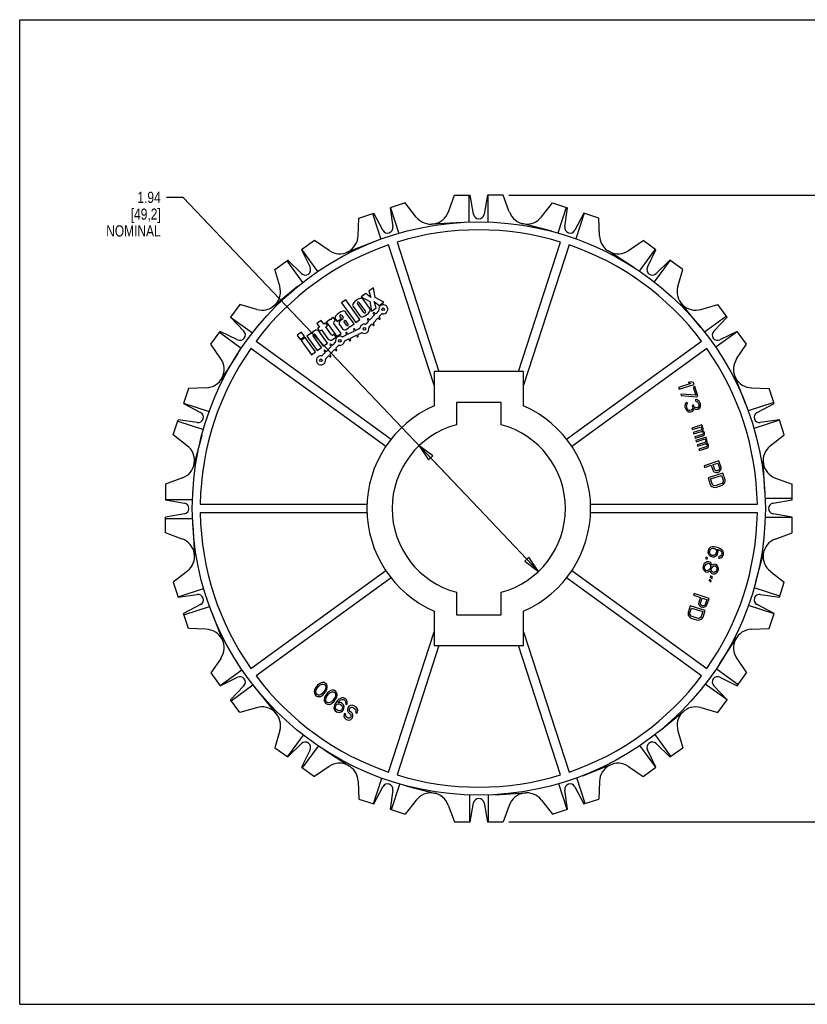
# Model space of a CAD drawing. Header units: inches. Extents: x 0 to 17, y 0 to 11.
# Tile 1 of 2: x 0 to 8.8, y 0 to 11. Entities that reach past the tile are written whole.
import ezdxf

# ---------------------------------------------------------------- set-up
doc = ezdxf.new("R2010")
doc.units = ezdxf.units.IN
doc.header["$LTSCALE"] = 0.935
doc.header["$MEASUREMENT"] = 0
doc.layers.get('0').update_dxf_attribs({"linetype": 'CONTINUOUS'})
doc.layers.add('ALL_FEATURES', color=7, linetype='CONTINUOUS')
doc.layers.add('TEXT', color=7, linetype='CONTINUOUS')
doc.styles.get("Standard").update_dxf_attribs({"font": 'txt', "width": 0.8})
doc.dimstyles.new('DIMSTYLE_1', dxfattribs={"dimtxt": 0.125, "dimasz": 0.1875, "dimexe": 0.18, "dimexo": 0.0625, "dimgap": 0.09, "dimtad": 0, "dimtih": 1, "dimtoh": 1, "dimzin": 4, "dimdsep": 46, "dimtxsty": 'STANDARD', "dimblk": 'CLOSED', "dimblk1": 'CLOSED', "dimblk2": 'CLOSED', "dimcen": 0.09, "dimadec": 0, "dimazin": 0, "dimtp": 0.01, "dimtm": 0.01, "dimtfac": 1, "dimtofl": 0, "dimtmove": 0, "dimatfit": 3, "dimldrblk": 'CLOSED', "dimfxl": 1, "dimtolj": 1, "dimtzin": 4, "dimarcsym": 0})
doc.dimstyles.new('DIMSTYLE_2', dxfattribs={"dimtxt": 0.125, "dimasz": 0.1875, "dimexe": 0.18, "dimexo": 0.0625, "dimgap": 0.09, "dimtad": 0, "dimtih": 1, "dimtoh": 1, "dimzin": 4, "dimdsep": 46, "dimtxsty": 'STANDARD', "dimblk": 'CLOSED', "dimblk1": 'CLOSED', "dimblk2": 'CLOSED', "dimcen": 0.09, "dimadec": 0, "dimazin": 0, "dimtp": 0.01, "dimtm": 0.01, "dimtfac": 1, "dimtofl": 0, "dimtmove": 0, "dimatfit": 3, "dimldrblk": 'CLOSED', "dimfxl": 1, "dimtolj": 1, "dimtzin": 4, "dimarcsym": 0})

# ---------------------------------------------------------------- blocks, each defined once
blk = doc.blocks.new('_CLOSED')
at = {"color": 0, "linetype": 'BYBLOCK'}
for p, q in [((0, 0), (-1, 0.167)), ((-1, 0.167), (-1, -0.167)), ((-1, -0.167), (0, 0)), ((-1, 0), (0, 0))]:
    blk.add_line(p, q, dxfattribs=at)
blk = doc.blocks.new('*D1')
at = {"color": 3, "linetype": 'CONTINUOUS'}
for p, q in [((1.826, 9.015), (1.639, 9.015)), ((5.131, 5.539), (1.826, 9.015)), ((4.464, 6.241), (5.131, 5.539)), ((5.798, 4.837), (5.131, 5.539))]:
    blk.add_line(p, q, dxfattribs=at)
at = {"color": 3, "linetype": 'CONTINUOUS', "xscale": 0.1875, "yscale": 0.1875, "zscale": 0.1875}
for p, rotation in [((4.464, 6.241), 133.5497837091), ((5.798, 4.837), 313.5497837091)]:
    blk.add_blockref('_CLOSED', p, dxfattribs=dict(at, rotation=rotation))
at = {"color": 3, "linetype": 'CONTINUOUS', "insert": (1.576, 9.078), "char_height": 0.125, "width": 0.7, "attachment_point": 3, "line_spacing_factor": 0.9}
blk.add_mtext('1.94{\\Ftxt.shx;\\W1.600000;\\H0.125000; } \\P[49,2]\\PNOMINAL', dxfattribs=at)
blk = doc.blocks.new('*D2')
at = {"color": 3, "linetype": 'CONTINUOUS'}
for p, q in [((5.467, 9.04), (9.868, 9.04)), ((9.743, 9.04), (9.743, 5.78)), ((9.743, 2.038), (9.743, 5.155)), ((5.467, 2.038), (9.868, 2.038))]:
    blk.add_line(p, q, dxfattribs=at)
at = {"color": 3, "linetype": 'CONTINUOUS', "xscale": 0.1875, "yscale": 0.1875, "zscale": 0.1875}
for p, rotation in [((9.743, 9.04), 90), ((9.743, 2.038), 270)]:
    blk.add_blockref('_CLOSED', p, dxfattribs=dict(at, rotation=rotation))
at = {"color": 3, "linetype": 'CONTINUOUS', "insert": (9.593, 5.717), "char_height": 0.125, "width": 0.7, "attachment_point": 2, "line_spacing_factor": 0.9}
blk.add_mtext('7.00\\P[177,9]\\PNOMINAL', dxfattribs=at)

msp = doc.modelspace()

# ---------------------------------------------------------------- linework, layer by layer
at = {"color": 7, "linetype": 'CONTINUOUS'}
for p, q in [((0, 0), (0, 11)), ((0, 11), (17, 11)), ((4.791, 8.855), (4.858, 9.04)), ((4.858, 9.04), (5.034, 9.04)), ((5.021, 9.04), (5.021, 8.739)), ((5.072, 8.827), (5.034, 9.04)), ((5.228, 9.04), (5.19, 8.827)), ((5.404, 9.04), (5.228, 9.04)), ((5.23, 9.04), (5.23, 8.739)), ((5.472, 8.852), (5.404, 9.04)), ((4.309, 8.953), (4.141, 8.898)), ((4.432, 8.795), (4.309, 8.953)), ((5.832, 8.798), (5.953, 8.953)), ((5.953, 8.953), (6.121, 8.898)), ((3.789, 8.784), (3.957, 8.839)), ((3.944, 8.835), (4.037, 8.548)), ((4.059, 8.648), (3.957, 8.839)), ((4.141, 8.898), (4.171, 8.684)), ((4.143, 8.899), (4.236, 8.613)), ((6.108, 8.903), (6.015, 8.616)), ((6.091, 8.684), (6.121, 8.898)), ((6.305, 8.839), (6.203, 8.648)), ((6.307, 8.838), (6.214, 8.552)), ((6.473, 8.784), (6.305, 8.839)), ((3.782, 8.588), (3.789, 8.784)), ((4.949, 8.736), (4.607, 8.716)), ((5.946, 8.636), (5.614, 8.723)), ((6.48, 8.584), (6.473, 8.784)), ((3.294, 8.532), (3.151, 8.428)), ((3.46, 8.42), (3.294, 8.532)), ((3.97, 8.523), (3.651, 8.399)), ((4.631, 6.916), (4.122, 8.484)), ((4.217, 8.514), (4.686, 7.069)), ((5.576, 7.069), (6.045, 8.514)), ((6.14, 8.484), (5.631, 6.916)), ((6.805, 8.422), (6.968, 8.532)), ((7.111, 8.428), (6.968, 8.532)), ((3.151, 8.428), (3.246, 8.234)), ((3.153, 8.429), (3.33, 8.186)), ((6.863, 8.232), (6.575, 8.418)), ((7.1, 8.436), (6.923, 8.192)), ((7.016, 8.234), (7.111, 8.428)), ((2.852, 8.211), (2.995, 8.314)), ((2.984, 8.307), (3.161, 8.063)), ((3.15, 8.164), (2.995, 8.314)), ((7.269, 8.313), (7.092, 8.07)), ((7.267, 8.314), (7.112, 8.164)), ((7.41, 8.211), (7.267, 8.314)), ((2.906, 8.022), (2.852, 8.211)), ((7.355, 8.019), (7.41, 8.211)), ((3.105, 8.018), (2.839, 7.801)), ((2.459, 7.818), (2.355, 7.675)), ((2.651, 7.763), (2.459, 7.818)), ((7.61, 7.565), (7.394, 7.831)), ((7.614, 7.764), (7.803, 7.818)), ((7.907, 7.675), (7.803, 7.818)), ((2.355, 7.675), (2.505, 7.519)), ((2.357, 7.677), (2.6, 7.5)), ((7.899, 7.686), (7.655, 7.509)), ((7.757, 7.519), (7.907, 7.675)), ((2.138, 7.376), (2.242, 7.518)), ((2.234, 7.508), (2.477, 7.331)), ((2.436, 7.424), (2.242, 7.518)), ((8.022, 7.517), (7.779, 7.34)), ((8.02, 7.518), (7.826, 7.424)), ((8.124, 7.376), (8.02, 7.518)), ((2.248, 7.213), (2.138, 7.376)), ((2.642, 7.409), (4.15, 6.313)), ((6.112, 6.313), (7.62, 7.409)), ((8.012, 7.21), (8.124, 7.376)), ((2.438, 7.271), (2.252, 6.982)), ((4.091, 6.232), (2.583, 7.328)), ((7.679, 7.328), (6.171, 6.232)), ((4.631, 7.069), (4.631, 6.684)), ((5.631, 7.069), (4.631, 7.069)), ((5.631, 6.684), (5.631, 7.069)), ((8.115, 6.7), (7.991, 7.019)), ((1.886, 6.88), (1.831, 6.713)), ((2.085, 6.887), (1.886, 6.88)), ((8.18, 6.887), (8.376, 6.88)), ((8.431, 6.713), (8.376, 6.88)), ((1.831, 6.713), (2.022, 6.611)), ((1.832, 6.715), (2.118, 6.622)), ((8.427, 6.725), (8.141, 6.632)), ((8.24, 6.611), (8.431, 6.713)), ((1.717, 6.361), (1.771, 6.529)), ((1.767, 6.516), (2.053, 6.423)), ((1.985, 6.499), (1.771, 6.529)), ((8.491, 6.526), (8.206, 6.434)), ((8.491, 6.529), (8.277, 6.499)), ((8.545, 6.361), (8.491, 6.529)), ((1.871, 6.24), (1.717, 6.361)), ((2.034, 6.354), (1.947, 6.022)), ((8.388, 6.238), (8.545, 6.361)), ((8.328, 5.721), (8.308, 6.063)), ((1.818, 5.88), (1.63, 5.812)), ((8.448, 5.879), (8.632, 5.812)), ((1.63, 5.812), (1.63, 5.635)), ((8.632, 5.635), (8.632, 5.812)), ((1.63, 5.638), (1.93, 5.638)), ((1.63, 5.635), (1.843, 5.598)), ((8.632, 5.649), (8.331, 5.649)), ((8.419, 5.598), (8.632, 5.635)), ((2.018, 5.589), (3.882, 5.589)), ((6.38, 5.589), (8.244, 5.589)), ((1.843, 5.48), (1.63, 5.442)), ((1.63, 5.266), (1.63, 5.442)), ((1.63, 5.429), (1.931, 5.429)), ((3.882, 5.489), (2.018, 5.489)), ((8.244, 5.489), (6.38, 5.489)), ((8.632, 5.44), (8.332, 5.44)), ((8.632, 5.442), (8.419, 5.48)), ((8.632, 5.266), (8.632, 5.442)), ((1.934, 5.357), (1.953, 5.014)), ((1.814, 5.198), (1.63, 5.266)), ((8.444, 5.197), (8.632, 5.266)), ((8.228, 4.724), (8.315, 5.055)), ((2.583, 3.75), (4.091, 4.845)), ((6.171, 4.845), (7.679, 3.75)), ((1.874, 4.84), (1.717, 4.717)), ((4.15, 4.764), (2.642, 3.669)), ((7.62, 3.669), (6.112, 4.764)), ((8.391, 4.837), (8.545, 4.717)), ((1.717, 4.717), (1.771, 4.549)), ((1.771, 4.551), (2.056, 4.644)), ((8.495, 4.561), (8.209, 4.654)), ((8.491, 4.549), (8.545, 4.717)), ((1.771, 4.549), (1.985, 4.579)), ((8.277, 4.579), (8.491, 4.549)), ((2.022, 4.466), (1.831, 4.365)), ((1.835, 4.352), (2.121, 4.445)), ((8.43, 4.363), (8.144, 4.456)), ((8.431, 4.365), (8.24, 4.466)), ((1.886, 4.197), (1.831, 4.365)), ((2.147, 4.378), (2.271, 4.058)), ((4.631, 4.393), (4.631, 4.009)), ((5.631, 4.009), (5.631, 4.393)), ((8.376, 4.197), (8.431, 4.365)), ((2.082, 4.19), (1.886, 4.197)), ((8.177, 4.19), (8.376, 4.197)), ((4.122, 2.594), (4.631, 4.162)), ((5.631, 4.162), (6.14, 2.594)), ((7.824, 3.807), (8.01, 4.095)), ((4.686, 4.009), (4.217, 2.563)), ((4.631, 4.009), (5.631, 4.009)), ((6.045, 2.563), (5.576, 4.009)), ((2.25, 3.867), (2.138, 3.702)), ((8.014, 3.864), (8.124, 3.702)), ((8.028, 3.57), (7.785, 3.747)), ((2.138, 3.702), (2.242, 3.559)), ((2.24, 3.561), (2.483, 3.738)), ((2.242, 3.559), (2.436, 3.654)), ((7.826, 3.654), (8.02, 3.559)), ((8.02, 3.559), (8.124, 3.702)), ((2.505, 3.558), (2.355, 3.403)), ((2.363, 3.392), (2.607, 3.569)), ((7.905, 3.401), (7.662, 3.577)), ((7.907, 3.403), (7.757, 3.558)), ((2.652, 3.512), (2.868, 3.247)), ((2.459, 3.26), (2.355, 3.403)), ((2.648, 3.314), (2.459, 3.26)), ((7.611, 3.315), (7.803, 3.26)), ((7.803, 3.26), (7.907, 3.403)), ((7.157, 3.059), (7.423, 3.276)), ((2.907, 3.059), (2.852, 2.867)), ((2.993, 2.764), (3.17, 3.008)), ((7.278, 2.771), (7.101, 3.014)), ((7.356, 3.055), (7.41, 2.867)), ((2.852, 2.867), (2.995, 2.763)), ((2.995, 2.763), (3.15, 2.913)), ((3.162, 2.642), (3.339, 2.885)), ((7.109, 2.648), (6.932, 2.891)), ((7.112, 2.913), (7.267, 2.763)), ((7.267, 2.763), (7.41, 2.867)), ((3.246, 2.844), (3.151, 2.649)), ((3.399, 2.845), (3.687, 2.66)), ((7.111, 2.649), (7.016, 2.844)), ((3.151, 2.649), (3.294, 2.546)), ((3.457, 2.655), (3.294, 2.546)), ((6.292, 2.554), (6.611, 2.679)), ((6.802, 2.657), (6.968, 2.546)), ((6.968, 2.546), (7.111, 2.649)), ((3.782, 2.493), (3.789, 2.293)), ((3.955, 2.24), (4.048, 2.525)), ((3.957, 2.239), (4.059, 2.43)), ((4.154, 2.175), (4.247, 2.461)), ((4.316, 2.442), (4.648, 2.355)), ((6.119, 2.178), (6.026, 2.464)), ((6.203, 2.43), (6.305, 2.239)), ((6.318, 2.243), (6.225, 2.529)), ((6.48, 2.489), (6.473, 2.293)), ((4.171, 2.393), (4.141, 2.179)), ((5.032, 2.038), (5.032, 2.338)), ((5.241, 2.038), (5.241, 2.338)), ((5.313, 2.342), (5.655, 2.361)), ((6.121, 2.179), (6.091, 2.393)), ((3.789, 2.293), (3.957, 2.239)), ((4.43, 2.279), (4.309, 2.125)), ((4.789, 2.225), (4.858, 2.038)), ((5.034, 2.038), (5.072, 2.25)), ((5.19, 2.25), (5.228, 2.038)), ((5.471, 2.222), (5.404, 2.038)), ((5.83, 2.282), (5.953, 2.125)), ((6.305, 2.239), (6.473, 2.293)), ((4.141, 2.179), (4.309, 2.125)), ((5.953, 2.125), (6.121, 2.179)), ((4.858, 2.038), (5.034, 2.038)), ((5.228, 2.038), (5.404, 2.038)), ((0, 0), (17, 0))]:
    msp.add_line(p, q, dxfattribs=at)
msp.add_circle((5.131, 5.539), 3.202, dxfattribs=at)
for centre, radius, start, end in [((4.595, 8.923), 0.207, 218, 340.994), ((5.131, 8.837), 0.06, 190, 350), ((5.667, 8.923), 0.207, 200, 322.994), ((3.575, 8.592), 0.207, 236, 358.994), ((4.112, 8.676), 0.06, 208, 8), ((5.131, 5.539), 3.113, 72.9203, 107.0797), ((6.15, 8.676), 0.06, 172, 332), ((6.687, 8.592), 0.207, 182, 304.994), ((5.131, 5.539), 3.113, 108.9203, 143.0797), ((5.131, 5.539), 3.113, 36.9203, 71.0797), ((3.192, 8.207), 0.06, 226, 26), ((7.07, 8.207), 0.06, 154, 314), ((2.708, 7.962), 0.207, 254, 16.994), ((7.554, 7.962), 0.207, 164, 286.994), ((2.462, 7.478), 0.06, 244, 44), ((7.8, 7.478), 0.06, 136, 296), ((5.131, 5.539), 3.113, 144.9203, 179.0797), ((5.131, 5.539), 3.113, 0.9203, 35.0797), ((2.078, 7.094), 0.207, 272, 34.994), ((8.184, 7.094), 0.207, 146, 268.994), ((1.994, 6.558), 0.06, 262, 62), ((5.131, 5.539), 1.25, 113.5782, 246.4218), ((5.131, 5.539), 1.25, 293.5782, 66.4218), ((8.268, 6.558), 0.06, 118, 278), ((1.747, 6.075), 0.207, 290, 52.994), ((8.515, 6.075), 0.207, 128, 250.994), ((1.832, 5.539), 0.06, 280, 80), ((8.43, 5.539), 0.06, 100, 260), ((5.131, 5.539), 3.113, 180.9203, 215.0797), ((5.131, 5.539), 3.113, 324.9203, 359.0797), ((1.747, 5.003), 0.207, 308, 70.994), ((8.515, 5.003), 0.207, 110, 232.994), ((1.994, 4.519), 0.06, 298, 98), ((8.268, 4.519), 0.06, 82, 242), ((2.078, 3.983), 0.207, 326, 88.994), ((8.184, 3.983), 0.207, 92, 214.994), ((2.462, 3.6), 0.06, 316, 116), ((5.131, 5.539), 3.113, 216.9203, 251.0797), ((5.131, 5.539), 3.113, 288.9203, 323.0797), ((7.8, 3.6), 0.06, 64, 224), ((2.708, 3.116), 0.207, 344, 106.994), ((7.554, 3.116), 0.207, 74, 196.994), ((3.192, 2.87), 0.06, 334, 134), ((7.07, 2.87), 0.06, 46, 206), ((3.575, 2.486), 0.207, 2, 124.994), ((6.687, 2.486), 0.207, 56, 178.994), ((5.131, 5.539), 3.113, 252.9203, 287.0797), ((4.112, 2.402), 0.06, 352, 152), ((6.15, 2.402), 0.06, 28, 188), ((4.595, 2.155), 0.207, 20, 142.994), ((5.667, 2.155), 0.207, 38, 160.994), ((5.131, 2.24), 0.06, 10, 170)]:
    msp.add_arc(centre, radius, start, end, dxfattribs=at)
at = {"layer": 'ALL_FEATURES', "color": 7, "linetype": 'CONTINUOUS'}
for p, q in [((4.881, 6.725), (4.881, 6.475)), ((5.381, 6.725), (4.881, 6.725)), ((5.381, 6.475), (5.381, 6.725)), ((4.881, 4.603), (4.881, 4.353)), ((5.381, 4.353), (5.381, 4.603)), ((4.881, 4.353), (5.381, 4.353))]:
    msp.add_line(p, q, dxfattribs=at)
for start, end in [(104.9552, 255.0448), (284.9552, 75.0448)]:
    msp.add_arc((5.131, 5.539), 0.969, start, end, dxfattribs=at)
at = {"layer": 'TEXT', "color": 7, "linetype": 'CONTINUOUS'}
for p, q in [((3.868, 7.941), (3.817, 7.905)), ((3.926, 7.898), (3.868, 7.941)), ((3.953, 8.003), (3.903, 7.967)), ((3.903, 7.967), (3.926, 7.898)), ((3.973, 7.896), (3.953, 8.003)), ((3.645, 7.869), (3.597, 7.835)), ((3.597, 7.835), (3.756, 7.616)), ((3.803, 7.651), (3.645, 7.869)), ((3.847, 7.727), (3.774, 7.828)), ((3.792, 7.841), (3.865, 7.74)), ((3.817, 7.905), (3.914, 7.853)), ((3.912, 7.774), (3.838, 7.876)), ((3.914, 7.853), (3.933, 7.745)), ((3.984, 7.782), (3.96, 7.851)), ((3.96, 7.851), (4.019, 7.807)), ((4.069, 7.844), (3.973, 7.896)), ((4.019, 7.807), (4.069, 7.844)), ((3.738, 7.604), (3.643, 7.734)), ((3.726, 7.794), (3.8, 7.692)), ((3.933, 7.745), (3.984, 7.782)), ((3.954, 7.715), (3.962, 7.708)), ((3.972, 7.718), (3.964, 7.726)), ((4.011, 7.748), (3.982, 7.718)), ((4.019, 7.683), (4.048, 7.713)), ((3.368, 7.641), (3.321, 7.607)), ((3.321, 7.607), (3.351, 7.566)), ((3.398, 7.6), (3.368, 7.641)), ((3.419, 7.615), (3.398, 7.6)), ((3.44, 7.585), (3.419, 7.615)), ((3.475, 7.656), (3.428, 7.621)), ((3.428, 7.621), (3.543, 7.462)), ((3.481, 7.648), (3.475, 7.656)), ((3.504, 7.677), (3.495, 7.67)), ((3.53, 7.642), (3.504, 7.677)), ((3.591, 7.496), (3.512, 7.605)), ((3.521, 7.635), (3.53, 7.642)), ((3.531, 7.653), (3.549, 7.628)), ((3.549, 7.628), (3.596, 7.663)), ((3.575, 7.593), (3.609, 7.546)), ((3.596, 7.663), (3.579, 7.686)), ((3.614, 7.658), (3.581, 7.634)), ((3.597, 7.699), (3.616, 7.672)), ((3.651, 7.587), (3.625, 7.624)), ((3.626, 7.635), (3.637, 7.643)), ((3.637, 7.643), (3.669, 7.599)), ((3.691, 7.569), (3.738, 7.604)), ((3.756, 7.616), (3.803, 7.651)), ((3.896, 7.629), (3.867, 7.599)), ((3.888, 7.647), (3.896, 7.639)), ((3.906, 7.65), (3.898, 7.658)), ((3.904, 7.564), (3.933, 7.594)), ((3.962, 7.698), (3.916, 7.65)), ((3.943, 7.594), (3.951, 7.586)), ((3.953, 7.614), (3.999, 7.662)), ((3.961, 7.597), (3.953, 7.605)), ((4.009, 7.662), (4.017, 7.654)), ((4.027, 7.665), (4.019, 7.673)), ((3.148, 7.509), (3.101, 7.474)), ((3.183, 7.462), (3.148, 7.509)), ((3.256, 7.497), (3.209, 7.463)), ((3.262, 7.488), (3.256, 7.497)), ((3.295, 7.525), (3.277, 7.512)), ((3.279, 7.478), (3.288, 7.484)), ((3.298, 7.482), (3.393, 7.352)), ((3.351, 7.566), (3.33, 7.551)), ((3.33, 7.551), (3.352, 7.521)), ((3.44, 7.387), (3.346, 7.517)), ((3.352, 7.521), (3.372, 7.536)), ((3.372, 7.536), (3.445, 7.436)), ((3.42, 7.57), (3.44, 7.585)), ((3.486, 7.478), (3.42, 7.57)), ((3.513, 7.485), (3.501, 7.476)), ((3.535, 7.455), (3.513, 7.485)), ((3.543, 7.462), (3.591, 7.496)), ((3.647, 7.495), (3.652, 7.485)), ((3.65, 7.539), (3.676, 7.558)), ((3.665, 7.492), (3.66, 7.502)), ((3.667, 7.588), (3.663, 7.585)), ((3.734, 7.518), (3.674, 7.489)), ((3.687, 7.575), (3.691, 7.569)), ((3.732, 7.537), (3.737, 7.527)), ((3.75, 7.533), (3.745, 7.543)), ((3.797, 7.549), (3.759, 7.53)), ((3.782, 7.484), (3.82, 7.503)), ((3.101, 7.474), (3.135, 7.427)), ((3.135, 7.427), (3.183, 7.462)), ((3.191, 7.45), (3.144, 7.415)), ((3.144, 7.415), (3.26, 7.256)), ((3.307, 7.29), (3.191, 7.45)), ((3.209, 7.463), (3.325, 7.303)), ((3.372, 7.337), (3.278, 7.467)), ((3.393, 7.352), (3.44, 7.387)), ((3.488, 7.366), (3.48, 7.374)), ((3.496, 7.428), (3.535, 7.455)), ((3.527, 7.397), (3.498, 7.366)), ((3.648, 7.476), (3.611, 7.458)), ((3.633, 7.412), (3.671, 7.43)), ((3.68, 7.427), (3.685, 7.417)), ((3.698, 7.423), (3.693, 7.433)), ((3.697, 7.443), (3.756, 7.472)), ((3.766, 7.468), (3.77, 7.458)), ((3.784, 7.465), (3.779, 7.475)), ((3.26, 7.256), (3.307, 7.29)), ((3.325, 7.303), (3.372, 7.337)), ((3.412, 7.277), (3.382, 7.247)), ((3.403, 7.295), (3.412, 7.287)), ((3.422, 7.298), (3.414, 7.306)), ((3.478, 7.346), (3.432, 7.298)), ((3.468, 7.263), (3.514, 7.31)), ((3.469, 7.363), (3.477, 7.356)), ((3.524, 7.31), (3.532, 7.303)), ((3.534, 7.331), (3.564, 7.361)), ((3.543, 7.313), (3.534, 7.321)), ((3.419, 7.212), (3.448, 7.242)), ((3.458, 7.242), (3.466, 7.234)), ((3.477, 7.245), (3.469, 7.253)), ((7.502, 6.935), (7.364, 6.891)), ((7.5, 6.955), (7.472, 6.946)), ((7.472, 6.946), (7.502, 6.935)), ((7.531, 6.945), (7.5, 6.955)), ((7.537, 6.926), (7.531, 6.945)), ((7.364, 6.891), (7.37, 6.872)), ((7.37, 6.872), (7.537, 6.926)), ((7.545, 6.902), (7.527, 6.896)), ((7.527, 6.896), (7.556, 6.805)), ((7.58, 6.793), (7.545, 6.902)), ((7.556, 6.805), (7.388, 6.818)), ((7.388, 6.818), (7.394, 6.8)), ((7.394, 6.8), (7.562, 6.787)), ((7.442, 6.711), (7.438, 6.7)), ((7.451, 6.721), (7.442, 6.711)), ((7.46, 6.727), (7.451, 6.721)), ((7.459, 6.707), (7.465, 6.712)), ((7.465, 6.712), (7.46, 6.727)), ((7.565, 6.755), (7.55, 6.753)), ((7.55, 6.753), (7.555, 6.738)), ((7.555, 6.738), (7.567, 6.735)), ((7.562, 6.787), (7.58, 6.793)), ((7.583, 6.747), (7.565, 6.755)), ((7.567, 6.735), (7.578, 6.728)), ((7.578, 6.728), (7.586, 6.714)), ((7.594, 6.737), (7.583, 6.747)), ((7.586, 6.714), (7.59, 6.702)), ((7.605, 6.717), (7.594, 6.737)), ((7.607, 6.711), (7.605, 6.717)), ((7.61, 6.689), (7.607, 6.711)), ((7.438, 6.7), (7.435, 6.685)), ((7.435, 6.685), (7.435, 6.672)), ((7.435, 6.672), (7.443, 6.648)), ((7.443, 6.648), (7.451, 6.637)), ((7.451, 6.637), (7.462, 6.627)), ((7.453, 6.691), (7.454, 6.698)), ((7.454, 6.675), (7.453, 6.691)), ((7.454, 6.698), (7.459, 6.707)), ((7.46, 6.657), (7.454, 6.675)), ((7.468, 6.643), (7.46, 6.657)), ((7.462, 6.627), (7.472, 6.62)), ((7.474, 6.638), (7.468, 6.643)), ((7.472, 6.62), (7.484, 6.618)), ((7.483, 6.634), (7.474, 6.638)), ((7.491, 6.633), (7.483, 6.634)), ((7.484, 6.618), (7.496, 6.618)), ((7.505, 6.638), (7.491, 6.633)), ((7.496, 6.618), (7.51, 6.623)), ((7.517, 6.648), (7.505, 6.638)), ((7.51, 6.623), (7.523, 6.63)), ((7.529, 6.696), (7.515, 6.691)), ((7.515, 6.691), (7.519, 6.679)), ((7.521, 6.66), (7.517, 6.648)), ((7.519, 6.679), (7.521, 6.66)), ((7.523, 6.63), (7.532, 6.64)), ((7.533, 6.684), (7.529, 6.696)), ((7.532, 6.64), (7.534, 6.657)), ((7.546, 6.668), (7.533, 6.684)), ((7.534, 6.657), (7.549, 6.649)), ((7.555, 6.664), (7.546, 6.668)), ((7.549, 6.649), (7.561, 6.646)), ((7.571, 6.663), (7.555, 6.664)), ((7.561, 6.646), (7.576, 6.647)), ((7.579, 6.665), (7.571, 6.663)), ((7.576, 6.647), (7.583, 6.65)), ((7.587, 6.674), (7.579, 6.665)), ((7.583, 6.65), (7.597, 6.657)), ((7.591, 6.686), (7.587, 6.674)), ((7.59, 6.702), (7.591, 6.686)), ((7.597, 6.657), (7.607, 6.674)), ((7.607, 6.674), (7.61, 6.689)), ((7.625, 6.472), (7.512, 6.435)), ((7.512, 6.435), (7.517, 6.42)), ((7.517, 6.42), (7.606, 6.449)), ((7.613, 6.414), (7.528, 6.387)), ((7.528, 6.387), (7.533, 6.372)), ((7.533, 6.372), (7.618, 6.399)), ((7.606, 6.449), (7.615, 6.445)), ((7.619, 6.42), (7.613, 6.414)), ((7.615, 6.445), (7.621, 6.437)), ((7.618, 6.399), (7.626, 6.399)), ((7.622, 6.424), (7.619, 6.42)), ((7.62, 6.454), (7.63, 6.457)), ((7.629, 6.45), (7.62, 6.454)), ((7.621, 6.437), (7.623, 6.431)), ((7.623, 6.431), (7.622, 6.424)), ((7.63, 6.457), (7.625, 6.472)), ((7.626, 6.399), (7.63, 6.397)), ((7.635, 6.442), (7.629, 6.45)), ((7.63, 6.397), (7.636, 6.392)), ((7.631, 6.407), (7.639, 6.42)), ((7.645, 6.401), (7.631, 6.407)), ((7.639, 6.43), (7.635, 6.442)), ((7.636, 6.392), (7.639, 6.383)), ((7.639, 6.383), (7.637, 6.375)), ((7.639, 6.42), (7.639, 6.43)), ((7.651, 6.393), (7.645, 6.401)), ((7.655, 6.381), (7.651, 6.393)), ((7.654, 6.371), (7.655, 6.381)), ((7.629, 6.366), (7.544, 6.338)), ((7.544, 6.338), (7.549, 6.323)), ((7.549, 6.323), (7.634, 6.351)), ((7.67, 6.336), (7.557, 6.299)), ((7.557, 6.299), (7.561, 6.284)), ((7.561, 6.284), (7.65, 6.312)), ((7.657, 6.278), (7.572, 6.25)), ((7.635, 6.371), (7.629, 6.366)), ((7.634, 6.351), (7.649, 6.363)), ((7.637, 6.375), (7.635, 6.371)), ((7.649, 6.363), (7.654, 6.371)), ((7.65, 6.312), (7.659, 6.309)), ((7.663, 6.283), (7.657, 6.278)), ((7.659, 6.309), (7.666, 6.301)), ((7.666, 6.287), (7.663, 6.283)), ((7.664, 6.317), (7.675, 6.321)), ((7.673, 6.313), (7.664, 6.317)), ((7.666, 6.301), (7.668, 6.295)), ((7.668, 6.295), (7.666, 6.287)), ((7.675, 6.321), (7.67, 6.336)), ((7.68, 6.305), (7.673, 6.313)), ((7.675, 6.27), (7.683, 6.283)), ((7.689, 6.265), (7.675, 6.27)), ((7.684, 6.293), (7.68, 6.305)), ((7.683, 6.283), (7.684, 6.293)), ((7.572, 6.25), (7.577, 6.235)), ((7.577, 6.235), (7.662, 6.263)), ((7.673, 6.229), (7.588, 6.202)), ((7.588, 6.202), (7.593, 6.187)), ((7.593, 6.187), (7.678, 6.214)), ((7.662, 6.263), (7.67, 6.262)), ((7.67, 6.262), (7.675, 6.26)), ((7.679, 6.235), (7.673, 6.229)), ((7.675, 6.26), (7.68, 6.255)), ((7.678, 6.214), (7.694, 6.226)), ((7.682, 6.239), (7.679, 6.235)), ((7.68, 6.255), (7.683, 6.246)), ((7.683, 6.246), (7.682, 6.239)), ((7.695, 6.257), (7.689, 6.265)), ((7.694, 6.226), (7.699, 6.234)), ((7.699, 6.245), (7.695, 6.257)), ((7.699, 6.234), (7.699, 6.245)), ((7.815, 6.071), (7.648, 6.017)), ((7.838, 5.998), (7.815, 6.071)), ((7.648, 6.017), (7.654, 5.999)), ((7.654, 5.999), (7.728, 6.023)), ((7.728, 6.023), (7.746, 5.968)), ((7.746, 5.968), (7.755, 5.954)), ((7.75, 6.03), (7.803, 6.047)), ((7.768, 5.972), (7.75, 6.03)), ((7.755, 5.954), (7.769, 5.945)), ((7.775, 5.964), (7.768, 5.972)), ((7.769, 5.945), (7.786, 5.941)), ((7.784, 5.96), (7.775, 5.964)), ((7.796, 5.961), (7.784, 5.96)), ((7.786, 5.941), (7.798, 5.941)), ((7.806, 5.964), (7.796, 5.961)), ((7.798, 5.941), (7.812, 5.946)), ((7.803, 6.047), (7.822, 5.989)), ((7.816, 5.971), (7.806, 5.964)), ((7.812, 5.946), (7.822, 5.952)), ((7.821, 5.979), (7.816, 5.971)), ((7.822, 5.989), (7.821, 5.979)), ((7.822, 5.952), (7.833, 5.966)), ((7.833, 5.966), (7.84, 5.982)), ((7.84, 5.982), (7.838, 5.998)), ((7.859, 5.934), (7.693, 5.88)), ((7.693, 5.88), (7.716, 5.807)), ((7.72, 5.869), (7.844, 5.909)), ((7.737, 5.814), (7.72, 5.869)), ((7.844, 5.909), (7.861, 5.855)), ((7.862, 5.841), (7.858, 5.83)), ((7.883, 5.861), (7.859, 5.934)), ((7.861, 5.855), (7.862, 5.841)), ((7.871, 5.814), (7.881, 5.831)), ((7.881, 5.831), (7.884, 5.845)), ((7.884, 5.845), (7.883, 5.861)), ((7.716, 5.807), (7.725, 5.793)), ((7.725, 5.793), (7.736, 5.784)), ((7.736, 5.784), (7.754, 5.776)), ((7.745, 5.803), (7.737, 5.814)), ((7.755, 5.797), (7.745, 5.803)), ((7.754, 5.776), (7.77, 5.775)), ((7.768, 5.794), (7.755, 5.797)), ((7.783, 5.795), (7.768, 5.794)), ((7.77, 5.775), (7.789, 5.777)), ((7.836, 5.813), (7.783, 5.795)), ((7.789, 5.777), (7.842, 5.795)), ((7.849, 5.82), (7.836, 5.813)), ((7.842, 5.795), (7.858, 5.803)), ((7.858, 5.83), (7.849, 5.82)), ((7.858, 5.803), (7.871, 5.814)), ((7.693, 5.065), (7.692, 5.049)), ((7.698, 5.08), (7.693, 5.065)), ((7.706, 5.094), (7.698, 5.08)), ((7.722, 5.106), (7.706, 5.094)), ((7.71, 5.056), (7.717, 5.077)), ((7.717, 5.077), (7.723, 5.085)), ((7.739, 5.11), (7.722, 5.106)), ((7.723, 5.085), (7.733, 5.092)), ((7.733, 5.092), (7.746, 5.095)), ((7.759, 5.111), (7.739, 5.11)), ((7.746, 5.095), (7.757, 5.094)), ((7.757, 5.094), (7.768, 5.091)), ((7.784, 5.106), (7.759, 5.111)), ((7.768, 5.091), (7.778, 5.084)), ((7.778, 5.084), (7.783, 5.076)), ((7.783, 5.076), (7.787, 5.065)), ((7.809, 5.098), (7.784, 5.106)), ((7.787, 5.065), (7.787, 5.054)), ((7.797, 5.085), (7.804, 5.082)), ((7.805, 5.062), (7.797, 5.085)), ((7.804, 5.082), (7.825, 5.073)), ((7.804, 5.046), (7.805, 5.062)), ((7.833, 5.087), (7.809, 5.098)), ((7.825, 5.073), (7.834, 5.066)), ((7.849, 5.075), (7.833, 5.087)), ((7.834, 5.066), (7.843, 5.057)), ((7.86, 5.061), (7.849, 5.075)), ((7.866, 5.042), (7.86, 5.061)), ((7.67, 4.995), (7.665, 4.98)), ((7.665, 4.98), (7.683, 4.974)), ((7.688, 4.989), (7.67, 4.995)), ((7.683, 4.974), (7.688, 4.989)), ((7.692, 5.049), (7.697, 5.03)), ((7.697, 5.03), (7.708, 5.016)), ((7.708, 5.016), (7.724, 5.005)), ((7.71, 5.046), (7.71, 5.056)), ((7.714, 5.035), (7.71, 5.046)), ((7.723, 5.025), (7.714, 5.035)), ((7.733, 5.019), (7.723, 5.025)), ((7.724, 5.005), (7.742, 4.999)), ((7.743, 5.015), (7.733, 5.019)), ((7.742, 4.999), (7.762, 4.999)), ((7.755, 5.015), (7.743, 5.015)), ((7.764, 5.018), (7.755, 5.015)), ((7.762, 4.999), (7.775, 5.005)), ((7.774, 5.025), (7.764, 5.018)), ((7.78, 5.033), (7.774, 5.025)), ((7.775, 5.005), (7.791, 5.016)), ((7.787, 5.054), (7.78, 5.033)), ((7.791, 5.016), (7.799, 5.03)), ((7.799, 5.03), (7.804, 5.046)), ((7.813, 4.999), (7.808, 4.984)), ((7.808, 4.984), (7.819, 4.984)), ((7.825, 5.002), (7.813, 4.999)), ((7.819, 4.984), (7.836, 4.988)), ((7.835, 5.009), (7.825, 5.002)), ((7.842, 5.017), (7.835, 5.009)), ((7.836, 4.988), (7.852, 5)), ((7.848, 5.035), (7.842, 5.017)), ((7.843, 5.057), (7.847, 5.045)), ((7.847, 5.045), (7.848, 5.035)), ((7.852, 5), (7.86, 5.014)), ((7.86, 5.014), (7.864, 5.026)), ((7.864, 5.026), (7.866, 5.042)), ((7.637, 4.892), (7.635, 4.876)), ((7.635, 4.876), (7.641, 4.857)), ((7.643, 4.91), (7.637, 4.892)), ((7.641, 4.857), (7.649, 4.845)), ((7.651, 4.924), (7.643, 4.91)), ((7.649, 4.845), (7.664, 4.833)), ((7.667, 4.936), (7.651, 4.924)), ((7.655, 4.889), (7.659, 4.901)), ((7.655, 4.876), (7.655, 4.889)), ((7.658, 4.862), (7.655, 4.876)), ((7.669, 4.848), (7.658, 4.862)), ((7.659, 4.901), (7.667, 4.912)), ((7.68, 4.942), (7.667, 4.936)), ((7.667, 4.912), (7.678, 4.922)), ((7.68, 4.844), (7.669, 4.848)), ((7.678, 4.922), (7.695, 4.927)), ((7.7, 4.942), (7.68, 4.942)), ((7.697, 4.849), (7.68, 4.844)), ((7.695, 4.927), (7.706, 4.923)), ((7.708, 4.859), (7.697, 4.849)), ((7.711, 4.939), (7.7, 4.942)), ((7.706, 4.923), (7.717, 4.91)), ((7.716, 4.87), (7.708, 4.859)), ((7.709, 4.838), (7.715, 4.843)), ((7.726, 4.927), (7.711, 4.939)), ((7.715, 4.843), (7.716, 4.836)), ((7.72, 4.882), (7.716, 4.87)), ((7.717, 4.91), (7.72, 4.895)), ((7.72, 4.895), (7.72, 4.882)), ((7.733, 4.911), (7.726, 4.927)), ((7.729, 4.852), (7.73, 4.865)), ((7.736, 4.836), (7.729, 4.852)), ((7.73, 4.865), (7.734, 4.877)), ((7.735, 4.904), (7.733, 4.911)), ((7.734, 4.877), (7.741, 4.888)), ((7.74, 4.909), (7.735, 4.904)), ((7.754, 4.914), (7.74, 4.909)), ((7.741, 4.888), (7.756, 4.897)), ((7.77, 4.916), (7.754, 4.914)), ((7.756, 4.897), (7.768, 4.9)), ((7.768, 4.9), (7.775, 4.897)), ((7.78, 4.912), (7.77, 4.916)), ((7.775, 4.897), (7.784, 4.888)), ((7.786, 4.847), (7.779, 4.836)), ((7.796, 4.901), (7.78, 4.912)), ((7.784, 4.888), (7.791, 4.872)), ((7.79, 4.859), (7.786, 4.847)), ((7.791, 4.872), (7.79, 4.859)), ((7.804, 4.888), (7.796, 4.901)), ((7.796, 4.827), (7.804, 4.841)), ((7.809, 4.869), (7.804, 4.888)), ((7.804, 4.841), (7.808, 4.853)), ((7.808, 4.853), (7.809, 4.869)), ((7.664, 4.833), (7.675, 4.829)), ((7.675, 4.829), (7.695, 4.83)), ((7.695, 4.83), (7.709, 4.838)), ((7.708, 4.751), (7.704, 4.736)), ((7.704, 4.736), (7.724, 4.716)), ((7.729, 4.731), (7.708, 4.751)), ((7.72, 4.788), (7.715, 4.773)), ((7.715, 4.773), (7.736, 4.752)), ((7.716, 4.836), (7.724, 4.823)), ((7.741, 4.768), (7.72, 4.788)), ((7.724, 4.823), (7.736, 4.813)), ((7.724, 4.716), (7.729, 4.731)), ((7.745, 4.827), (7.736, 4.836)), ((7.736, 4.813), (7.747, 4.809)), ((7.736, 4.752), (7.741, 4.768)), ((7.752, 4.824), (7.745, 4.827)), ((7.747, 4.809), (7.767, 4.81)), ((7.764, 4.827), (7.752, 4.824)), ((7.779, 4.836), (7.764, 4.827)), ((7.767, 4.81), (7.78, 4.815)), ((7.78, 4.815), (7.796, 4.827)), ((7.538, 4.589), (7.532, 4.57)), ((7.532, 4.57), (7.607, 4.546)), ((7.705, 4.535), (7.538, 4.589)), ((7.607, 4.546), (7.589, 4.492)), ((7.609, 4.482), (7.628, 4.539)), ((7.628, 4.539), (7.681, 4.522)), ((7.681, 4.522), (7.662, 4.465)), ((7.681, 4.462), (7.705, 4.535)), ((7.494, 4.452), (7.47, 4.379)), ((7.491, 4.372), (7.509, 4.427)), ((7.66, 4.398), (7.494, 4.452)), ((7.509, 4.427), (7.633, 4.387)), ((7.589, 4.492), (7.587, 4.475)), ((7.587, 4.475), (7.594, 4.46)), ((7.594, 4.46), (7.605, 4.446)), ((7.605, 4.446), (7.615, 4.44)), ((7.61, 4.472), (7.609, 4.482)), ((7.615, 4.463), (7.61, 4.472)), ((7.624, 4.457), (7.615, 4.463)), ((7.615, 4.44), (7.629, 4.435)), ((7.635, 4.453), (7.624, 4.457)), ((7.629, 4.435), (7.641, 4.435)), ((7.647, 4.453), (7.635, 4.453)), ((7.641, 4.435), (7.658, 4.439)), ((7.656, 4.457), (7.647, 4.453)), ((7.662, 4.465), (7.656, 4.457)), ((7.658, 4.439), (7.672, 4.448)), ((7.672, 4.448), (7.681, 4.462)), ((7.47, 4.379), (7.469, 4.363)), ((7.469, 4.363), (7.472, 4.349)), ((7.472, 4.349), (7.482, 4.332)), ((7.482, 4.332), (7.494, 4.321)), ((7.491, 4.359), (7.491, 4.372)), ((7.495, 4.348), (7.491, 4.359)), ((7.494, 4.321), (7.511, 4.312)), ((7.504, 4.338), (7.495, 4.348)), ((7.517, 4.331), (7.504, 4.338)), ((7.511, 4.312), (7.564, 4.295)), ((7.57, 4.313), (7.517, 4.331)), ((7.564, 4.295), (7.583, 4.292)), ((7.585, 4.312), (7.57, 4.313)), ((7.583, 4.292), (7.599, 4.294)), ((7.598, 4.314), (7.585, 4.312)), ((7.608, 4.321), (7.598, 4.314)), ((7.599, 4.294), (7.617, 4.301)), ((7.615, 4.332), (7.608, 4.321)), ((7.633, 4.387), (7.615, 4.332)), ((7.617, 4.301), (7.628, 4.311)), ((7.628, 4.311), (7.637, 4.325)), ((7.637, 4.325), (7.66, 4.398)), ((3.3, 3.522), (3.296, 3.511)), ((3.309, 3.538), (3.3, 3.522)), ((3.33, 3.565), (3.309, 3.538)), ((3.313, 3.512), (3.324, 3.532)), ((3.324, 3.532), (3.34, 3.552)), ((3.344, 3.578), (3.33, 3.565)), ((3.34, 3.552), (3.357, 3.568)), ((3.353, 3.584), (3.344, 3.578)), ((3.368, 3.592), (3.353, 3.584)), ((3.357, 3.568), (3.38, 3.578)), ((3.382, 3.595), (3.368, 3.592)), ((3.38, 3.578), (3.393, 3.578)), ((3.401, 3.594), (3.382, 3.595)), ((3.393, 3.578), (3.407, 3.571)), ((3.419, 3.585), (3.401, 3.594)), ((3.417, 3.521), (3.406, 3.501)), ((3.407, 3.571), (3.418, 3.558)), ((3.421, 3.546), (3.417, 3.521)), ((3.418, 3.558), (3.421, 3.546)), ((3.432, 3.571), (3.419, 3.585)), ((3.429, 3.511), (3.434, 3.522)), ((3.437, 3.552), (3.432, 3.571)), ((3.434, 3.522), (3.438, 3.537)), ((3.438, 3.537), (3.437, 3.552)), ((3.296, 3.511), (3.292, 3.495)), ((3.292, 3.495), (3.293, 3.481)), ((3.293, 3.481), (3.298, 3.462)), ((3.298, 3.462), (3.311, 3.447)), ((3.309, 3.487), (3.313, 3.512)), ((3.312, 3.475), (3.309, 3.487)), ((3.311, 3.447), (3.328, 3.439)), ((3.323, 3.462), (3.312, 3.475)), ((3.337, 3.455), (3.323, 3.462)), ((3.328, 3.439), (3.348, 3.438)), ((3.35, 3.455), (3.337, 3.455)), ((3.348, 3.438), (3.362, 3.44)), ((3.373, 3.465), (3.35, 3.455)), ((3.362, 3.44), (3.377, 3.448)), ((3.39, 3.481), (3.373, 3.465)), ((3.377, 3.448), (3.386, 3.455)), ((3.386, 3.455), (3.4, 3.468)), ((3.406, 3.501), (3.39, 3.481)), ((3.4, 3.468), (3.421, 3.494)), ((3.407, 3.425), (3.403, 3.409)), ((3.411, 3.435), (3.407, 3.425)), ((3.42, 3.452), (3.411, 3.435)), ((3.441, 3.478), (3.42, 3.452)), ((3.42, 3.4), (3.424, 3.426)), ((3.421, 3.494), (3.429, 3.511)), ((3.424, 3.426), (3.435, 3.445)), ((3.435, 3.445), (3.451, 3.466)), ((3.455, 3.491), (3.441, 3.478)), ((3.451, 3.466), (3.467, 3.481)), ((3.464, 3.498), (3.455, 3.491)), ((3.478, 3.506), (3.464, 3.498)), ((3.467, 3.481), (3.491, 3.491)), ((3.493, 3.509), (3.478, 3.506)), ((3.491, 3.491), (3.503, 3.491)), ((3.512, 3.508), (3.493, 3.509)), ((3.516, 3.415), (3.5, 3.394)), ((3.503, 3.491), (3.518, 3.484)), ((3.529, 3.499), (3.512, 3.508)), ((3.528, 3.434), (3.516, 3.415)), ((3.518, 3.484), (3.528, 3.471)), ((3.528, 3.471), (3.531, 3.46)), ((3.531, 3.46), (3.528, 3.434)), ((3.542, 3.484), (3.529, 3.499)), ((3.531, 3.408), (3.54, 3.424)), ((3.54, 3.424), (3.544, 3.435)), ((3.548, 3.466), (3.542, 3.484)), ((3.544, 3.435), (3.549, 3.451)), ((3.549, 3.451), (3.548, 3.466)), ((3.584, 3.418), (3.568, 3.408)), ((3.601, 3.424), (3.584, 3.418)), ((3.62, 3.423), (3.601, 3.424)), ((3.635, 3.416), (3.62, 3.423)), ((3.645, 3.409), (3.635, 3.416)), ((3.403, 3.409), (3.403, 3.394)), ((3.403, 3.394), (3.409, 3.376)), ((3.409, 3.376), (3.422, 3.361)), ((3.423, 3.388), (3.42, 3.4)), ((3.422, 3.361), (3.439, 3.352)), ((3.433, 3.376), (3.423, 3.388)), ((3.448, 3.369), (3.433, 3.376)), ((3.439, 3.352), (3.459, 3.351)), ((3.46, 3.369), (3.448, 3.369)), ((3.459, 3.351), (3.473, 3.354)), ((3.484, 3.378), (3.46, 3.369)), ((3.473, 3.354), (3.487, 3.362)), ((3.5, 3.394), (3.484, 3.378)), ((3.487, 3.362), (3.497, 3.369)), ((3.497, 3.369), (3.51, 3.381)), ((3.51, 3.381), (3.531, 3.408)), ((3.513, 3.327), (3.511, 3.31)), ((3.511, 3.31), (3.517, 3.291)), ((3.519, 3.346), (3.513, 3.327)), ((3.533, 3.369), (3.519, 3.346)), ((3.528, 3.316), (3.53, 3.328)), ((3.531, 3.304), (3.528, 3.316)), ((3.53, 3.328), (3.534, 3.339)), ((3.536, 3.295), (3.531, 3.304)), ((3.549, 3.389), (3.533, 3.369)), ((3.534, 3.339), (3.539, 3.345)), ((3.539, 3.345), (3.548, 3.352)), ((3.548, 3.352), (3.56, 3.357)), ((3.568, 3.408), (3.549, 3.389)), ((3.557, 3.373), (3.562, 3.379)), ((3.581, 3.373), (3.557, 3.373)), ((3.56, 3.357), (3.572, 3.357)), ((3.562, 3.379), (3.578, 3.395)), ((3.572, 3.357), (3.582, 3.354)), ((3.578, 3.395), (3.587, 3.402)), ((3.596, 3.367), (3.581, 3.373)), ((3.582, 3.354), (3.6, 3.34)), ((3.587, 3.402), (3.599, 3.407)), ((3.609, 3.357), (3.596, 3.367)), ((3.599, 3.407), (3.611, 3.407)), ((3.6, 3.34), (3.605, 3.331)), ((3.606, 3.307), (3.602, 3.296)), ((3.605, 3.331), (3.608, 3.319)), ((3.608, 3.319), (3.606, 3.307)), ((3.619, 3.344), (3.609, 3.357)), ((3.611, 3.407), (3.621, 3.404)), ((3.617, 3.289), (3.623, 3.308)), ((3.625, 3.325), (3.619, 3.344)), ((3.621, 3.404), (3.636, 3.392)), ((3.623, 3.308), (3.625, 3.325)), ((3.636, 3.392), (3.641, 3.383)), ((3.641, 3.383), (3.644, 3.371)), ((3.644, 3.371), (3.642, 3.359)), ((3.642, 3.359), (3.655, 3.349)), ((3.655, 3.396), (3.645, 3.409)), ((3.661, 3.377), (3.655, 3.396)), ((3.655, 3.349), (3.659, 3.36)), ((3.659, 3.36), (3.661, 3.377)), ((3.669, 3.314), (3.665, 3.299)), ((3.68, 3.329), (3.669, 3.314)), ((3.694, 3.337), (3.68, 3.329)), ((3.684, 3.293), (3.686, 3.306)), ((3.686, 3.306), (3.693, 3.314)), ((3.693, 3.314), (3.705, 3.319)), ((3.714, 3.341), (3.694, 3.337)), ((3.705, 3.319), (3.717, 3.319)), ((3.728, 3.339), (3.714, 3.341)), ((3.717, 3.319), (3.729, 3.314)), ((3.743, 3.332), (3.728, 3.339)), ((3.729, 3.314), (3.749, 3.299)), ((3.763, 3.316), (3.743, 3.332)), ((3.773, 3.303), (3.763, 3.316)), ((3.779, 3.285), (3.773, 3.303)), ((3.517, 3.291), (3.527, 3.278)), ((3.527, 3.278), (3.54, 3.269)), ((3.554, 3.281), (3.536, 3.295)), ((3.54, 3.269), (3.555, 3.262)), ((3.564, 3.278), (3.554, 3.281)), ((3.555, 3.262), (3.574, 3.261)), ((3.576, 3.278), (3.564, 3.278)), ((3.574, 3.261), (3.591, 3.267)), ((3.588, 3.283), (3.576, 3.278)), ((3.597, 3.29), (3.588, 3.283)), ((3.591, 3.267), (3.607, 3.277)), ((3.602, 3.296), (3.597, 3.29)), ((3.607, 3.277), (3.617, 3.289)), ((3.626, 3.239), (3.624, 3.221)), ((3.624, 3.221), (3.628, 3.205)), ((3.63, 3.25), (3.626, 3.239)), ((3.628, 3.205), (3.638, 3.192)), ((3.646, 3.238), (3.63, 3.25)), ((3.638, 3.192), (3.65, 3.182)), ((3.643, 3.23), (3.646, 3.238)), ((3.644, 3.22), (3.643, 3.23)), ((3.649, 3.212), (3.644, 3.22)), ((3.664, 3.2), (3.649, 3.212)), ((3.674, 3.197), (3.664, 3.2)), ((3.665, 3.299), (3.665, 3.279)), ((3.665, 3.279), (3.671, 3.265)), ((3.671, 3.265), (3.681, 3.253)), ((3.686, 3.197), (3.674, 3.197)), ((3.681, 3.253), (3.696, 3.241)), ((3.687, 3.281), (3.684, 3.293)), ((3.696, 3.204), (3.686, 3.197)), ((3.695, 3.27), (3.687, 3.281)), ((3.71, 3.259), (3.695, 3.27)), ((3.696, 3.241), (3.702, 3.232)), ((3.7, 3.21), (3.696, 3.204)), ((3.705, 3.22), (3.7, 3.21)), ((3.702, 3.232), (3.705, 3.22)), ((3.708, 3.189), (3.718, 3.201)), ((3.718, 3.248), (3.71, 3.259)), ((3.723, 3.234), (3.718, 3.248)), ((3.718, 3.201), (3.724, 3.214)), ((3.724, 3.214), (3.723, 3.234)), ((3.749, 3.299), (3.757, 3.288)), ((3.758, 3.273), (3.754, 3.262)), ((3.754, 3.262), (3.769, 3.251)), ((3.757, 3.288), (3.758, 3.273)), ((3.769, 3.251), (3.775, 3.264)), ((3.775, 3.264), (3.779, 3.285)), ((3.65, 3.182), (3.663, 3.177)), ((3.663, 3.177), (3.677, 3.175)), ((3.677, 3.175), (3.697, 3.179)), ((3.697, 3.179), (3.708, 3.189))]:
    msp.add_line(p, q, dxfattribs=at)
for centre in [(4.063, 7.765), (3.852, 7.547), (3.579, 7.413), (3.367, 7.195)]:
    msp.add_circle(centre, 0.0146, dxfattribs=at)
for centre, radius, start, end in [((3.75, 7.812), 0.0292, 143.797, 216.0113), ((3.856, 7.734), 0.161, 108.2082, 143.7944), ((3.783, 7.834), 0.011, 36.1066, 216.0923), ((3.815, 7.859), 0.0292, 35.9835, 108.2188), ((4.063, 7.765), 0.0511, 260.0984, 191.9148), ((3.661, 7.592), 0.161, 108.207, 143.791), ((3.588, 7.693), 0.011, 36.1141, 216.1038), ((3.62, 7.717), 0.0292, 36.0995, 108.2123), ((3.783, 7.834), 0.161, 288.2038, 323.7908), ((3.856, 7.734), 0.011, 216.077, 35.8936), ((3.889, 7.757), 0.0292, 323.793, 36.0165), ((3.959, 7.721), 0.0073, 45.8445, 226.1085), ((3.957, 7.702), 0.00701, 315.961, 46.0986), ((3.977, 7.723), 0.00701, 225.9999, 316), ((4.006, 7.753), 0.00701, 315.9623, 11.9575), ((4.053, 7.708), 0.00701, 79.9474, 135.9837), ((3.516, 7.641), 0.0365, 125.9423, 168.8459), ((3.526, 7.615), 0.0175, 148.6211, 216.0184), ((3.542, 7.605), 0.0365, 126.0152, 148.6231), ((3.555, 7.67), 0.0292, 143.794, 216.0166), ((3.598, 7.61), 0.0292, 126.0026, 216.0165), ((3.608, 7.666), 0.0105, 306.0886, 35.9959), ((3.631, 7.628), 0.00818, 126.0001, 216), ((3.663, 7.595), 0.00818, 305.9466, 36.0683), ((3.824, 7.709), 0.0292, 215.9852, 288.1925), ((3.852, 7.547), 0.0511, 80.0859, 171.9304), ((3.862, 7.604), 0.00701, 259.9771, 316.1177), ((3.893, 7.652), 0.0073, 45.8427, 226.1312), ((3.891, 7.634), 0.00701, 316.0056, 46.0601), ((3.911, 7.655), 0.00701, 226.148, 316.0596), ((3.938, 7.589), 0.00701, 45.9625, 135.8917), ((3.958, 7.61), 0.00701, 136, 226), ((3.956, 7.591), 0.0073, 225.8434, 46.1122), ((4.004, 7.657), 0.00701, 45.9221, 136.0187), ((4.024, 7.678), 0.00701, 136.1084, 226.0781), ((4.022, 7.66), 0.0073, 225.8683, 45.9061), ((3.298, 7.482), 0.0365, 125.9569, 170.4209), ((3.293, 7.478), 0.0073, 36, 126.0001), ((3.316, 7.495), 0.0365, 35.9916, 126.0119), ((3.633, 7.563), 0.0292, 215.9834, 305.9835), ((3.653, 7.499), 0.0073, 26, 206), ((3.645, 7.482), 0.00701, 296, 26), ((3.658, 7.591), 0.00818, 215.9608, 306.0043), ((3.671, 7.495), 0.00701, 206.1325, 295.9315), ((3.658, 7.581), 0.0292, 306.0466, 347.4277), ((3.739, 7.54), 0.0073, 26, 206), ((3.731, 7.524), 0.00701, 296.0405, 26.0628), ((3.756, 7.536), 0.00701, 205.9514, 296.0897), ((3.785, 7.478), 0.00701, 116, 206.0001), ((3.794, 7.555), 0.00701, 295.9922, 351.9128), ((3.823, 7.496), 0.00701, 60.0802, 115.8924), ((3.852, 7.547), 0.0511, 240.0839, 11.9233), ((3.909, 7.559), 0.00701, 136.0639, 191.9194), ((3.284, 7.472), 0.0073, 126.0988, 215.9977), ((3.475, 7.457), 0.0365, 216.0557, 306.0116), ((3.474, 7.369), 0.0073, 46.0957, 225.8795), ((3.495, 7.485), 0.0105, 216.0157, 305.9846), ((3.579, 7.413), 0.0511, 60.082, 191.9271), ((3.522, 7.401), 0.00701, 315.9364, 11.8888), ((3.579, 7.413), 0.0511, 260.1231, 351.9128), ((3.608, 7.464), 0.00701, 240.0767, 296), ((3.636, 7.405), 0.00701, 116.0277, 171.9429), ((3.674, 7.424), 0.00701, 26.158, 115.9575), ((3.692, 7.42), 0.0073, 205.853, 26.147), ((3.7, 7.436), 0.00701, 116.0707, 206.0489), ((3.759, 7.465), 0.00701, 26, 116.0002), ((3.777, 7.462), 0.0073, 206, 25.9999), ((3.409, 7.3), 0.0073, 45.8899, 225.9265), ((3.407, 7.282), 0.00701, 315.9191, 46.0794), ((3.427, 7.303), 0.00701, 225.9442, 315.8916), ((3.473, 7.258), 0.00701, 135.9999, 226), ((3.473, 7.351), 0.00701, 315.9612, 46.0582), ((3.492, 7.371), 0.00701, 226, 316.0001), ((3.519, 7.305), 0.00701, 46.1469, 136.019), ((3.539, 7.326), 0.00701, 136, 226.0002), ((3.537, 7.308), 0.0073, 226.1211, 46.1567), ((3.569, 7.356), 0.00701, 80.0767, 136), ((3.367, 7.195), 0.0511, 80.0717, 11.9177), ((3.377, 7.252), 0.00701, 260.1028, 315.9502), ((3.424, 7.207), 0.00701, 136, 191.9234), ((3.454, 7.237), 0.00701, 46.148, 135.9566), ((3.472, 7.24), 0.0073, 225.8899, 45.9284)]:
    msp.add_arc(centre, radius, start, end, dxfattribs=at)

# ---------------------------------------------------------------- dimensions: what is measured, and where the dimension line sits
at = {"color": 3, "linetype": 'CONTINUOUS'}
dim = msp.add_diameter_dim_2p(p1=(4.464, 6.241), p2=(5.798, 4.837), text='<> \\PNOMINAL', dimstyle='DIMSTYLE_2', dxfattribs=at)
dim.commit()
dim.dimension.update_dxf_attribs({"geometry": '*D1', "text_midpoint": (0.776, 8.828), "dimtype": 163})
dim = msp.add_linear_dim(base=(9.743, 2.038), p1=(5.467, 9.04), p2=(5.467, 2.038), angle=270, text='<>\\PNOMINAL', dimstyle='DIMSTYLE_1', dxfattribs=at)
dim.commit()
dim.dimension.update_dxf_attribs({"geometry": '*D2', "text_midpoint": (9.543, 5.467), "dimtype": 160})

doc.saveas('drawing.dxf')
